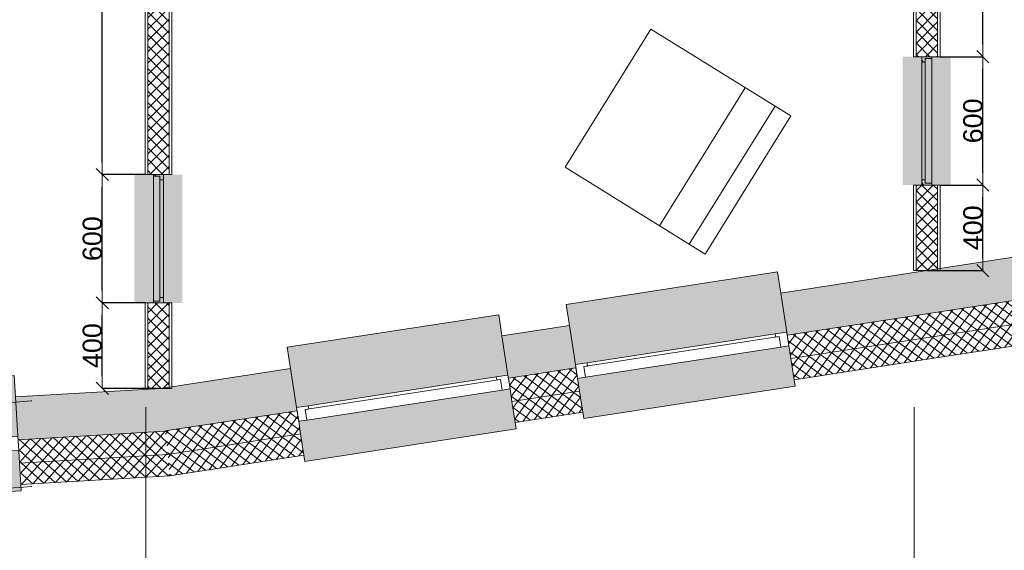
# Model space of a CAD drawing. Extents: x -238422 to 258194, y -34825 to 126331.
# Tile 21 of 239: x -197180 to -192575, y 36980 to 39460. Entities that reach past the tile are written whole.
import ezdxf

# ---------------------------------------------------------------- set-up
doc = ezdxf.new("R2010")
doc.units = 0
doc.header["$LTSCALE"] = 50
doc.linetypes.add('_ .', pattern=[190, 90, -50, 0, -50])
doc.layers.get('0').update_dxf_attribs({"linetype": 'CONTINUOUS'})
doc.layers.get('Defpoints').update_dxf_attribs({"linetype": 'CONTINUOUS'})
for name, color, linetype in [('00 Arc Simple systeem 2D arcering', 7, 'CONTINUOUS'), ('00 Bestaand', 7, 'CONTINUOUS'), ('00 Bestaand Afdek-arcering', 7, 'CONTINUOUS'), ('00 Bestaand Doorsnede-arcering', 7, 'CONTINUOUS'), ('00 Bestaand Laagscheidingslijnen', 7, 'CONTINUOUS'), ('00 Bestaand Ramen', 7, 'CONTINUOUS'), ('00 Simple', 7, 'CONTINUOUS'), ('00 Simple 2D arcering', 7, 'CONTINUOUS'), ('00 Simple Afdek-arcering', 7, 'CONTINUOUS'), ('00 Simple Doorsnede-arcering', 7, 'CONTINUOUS'), ('00 Simple Laagscheidingslijnen', 7, 'CONTINUOUS'), ('00 Simple Ramen', 7, 'CONTINUOUS'), ('22 Binnenwanden', 7, 'CONTINUOUS'), ('22 Binnenwanden Doorsnede-arcering', 7, 'CONTINUOUS'), ('22 Binnenwanden Laagscheidingslijnen', 7, 'CONTINUOUS'), ('82 Interieur', 7, 'CONTINUOUS'), ('A Stramien', 7, 'CONTINUOUS'), ('Tekst_dim 1_ 50', 7, 'CONTINUOUS'), ('WM5448--', 1, 'CONTINUOUS')]:
    doc.layers.add(name, color=color, linetype=linetype)
doc.styles.add('GENERATED_STYLE_1', font='ARIAL.TTF')
doc.dimstyles.new('GENERATED_STYLE__3', dxfattribs={"dimtxt": 89.999998, "dimasz": 57, "dimexe": 0.18, "dimexo": 0, "dimgap": 0.09, "dimtad": 1, "dimdec": 0, "dimzin": 0, "dimdsep": 46, "dimtxsty": 'GENERATED_STYLE_1', "dimblk": 'ARROWHEAD_6', "dimblk1": 'ARROWHEAD_6', "dimblk2": 'ARROWHEAD_6', "dimcen": 0.09, "dimclrd": 1, "dimclre": 1, "dimclrt": 2, "dimadec": 1, "dimazin": 0, "dimtfac": 1, "dimtdec": 4, "dimtmove": 0, "dimatfit": 3, "dimfxl": 0, "dimtolj": 1, "dimtzin": 0, "dimarcsym": 0})
pattern_1 = [(-131.62106, (0, 0), (-28.033274, 24.90754), []), (-41.62106, (0, 0), (24.90754, 28.033274), [])]
pattern_2 = [(-126.25967, (0, 0), (-30.23793, 22.179215), []), (-36.25967, (0, 0), (22.179215, 30.23793), [])]
pattern_3 = [(0, (0, 0), (0, 37.5), [0, -37.5])]
pattern_4 = [(45, (0, 0), (-26.516504, 26.516504), []), (135, (0, 0), (26.516504, 26.516504), [])]
pattern_5 = [(45, (0, 0), (-31.82, 31.82), [])]

# ---------------------------------------------------------------- blocks, each defined once
blk = doc.blocks.new('R1a metaal 15_5')
at = {"layer": '00 Bestaand Ramen', "color": 1, "linetype": 'Continuous', "lineweight": 0}
for p, q in [((-500, 160), (-500, 190)), ((-500, 190), (500, 190)), ((500, 190), (500, 160)), ((-500, 0), (-462, 0)), ((-500, -65), (-500, 0)), ((-462, 0), (-462, -50)), ((-462, 0), (462, 0)), ((462, -50), (462, 0)), ((462, 0), (500, 0)), ((500, 0), (500, -65)), ((-445, -65), (-500, -65)), ((-462, -50), (-445, -50)), ((-462, -50), (462, -50)), ((-462, -50), (462, -50)), ((-445, -50), (-445, -65)), ((445, -65), (-445, -65)), ((445, -65), (445, -50)), ((445, -50), (462, -50)), ((500, -65), (445, -65)), ((-500, -250), (-500, -350)), ((500, -350), (500, -250)), ((-500, -350), (500, -350))]:
    blk.add_line(p, q, dxfattribs=at)
at = {"layer": '00 Bestaand Ramen', "color": 2, "linetype": 'Continuous', "lineweight": 0}
for p, q in [((-500, 0), (-500, -50)), ((500, 0), (500, -50)), ((-500, -50), (-500, -65)), ((500, -50), (500, -65))]:
    blk.add_line(p, q, dxfattribs=at)
blk = doc.blocks.new('Wall_9_2', base_point=(24742.3, 11960.5))
at = {"layer": '00 Bestaand Afdek-arcering', "linetype": 'Continuous', "lineweight": 0}
for points in [[(27714.4, 11950.6), (27703.5, 12135.3), (27697.6, 12235.1), (26699.4, 12176.2), (26705.2, 12076.3), (26716.2, 11891.7)], [(26397.7, 11872.9), (26386.8, 12057.5), (26380.9, 12157.4), (25382.6, 12098.4), (25388.5, 11998.6), (25399.4, 11813.9)], [(26720, 11826.8), (26729.4, 11667.1), (26731.2, 11637.1), (27729.4, 11696.1), (27727.7, 11726), (27718.2, 11885.7)], [(25403.3, 11749), (25412.7, 11589.3), (25414.5, 11559.4), (26412.7, 11618.3), (26411, 11648.3), (26401.5, 11808)]]:
    blk.add_hatch(color=255, dxfattribs=at).paths.add_polyline_path(points, flags=0)
at = {"layer": '00 Bestaand Doorsnede-arcering', "linetype": 'Continuous', "lineweight": 0}
for points in [[(28382, 12175.3), (27703.5, 12135.3), (27714.4, 11950.6), (27715.3, 11935.6), (28403.2, 11976.2)], [(26705.2, 12076.3), (26386.8, 12057.5), (26397.7, 11872.9), (26398.6, 11857.9), (26717, 11876.7), (26716.2, 11891.7)], [(25388.5, 11998.6), (24742.3, 11960.5), (24748.2, 11760.5), (25400.3, 11799), (25399.4, 11813.9)]]:
    blk.add_hatch(color=255, dxfattribs=at).paths.add_polyline_path(points, flags=0)
h = blk.add_hatch(dxfattribs=at)
h.set_pattern_fill('13_45GR_ISOLATIE_0002', color=255, style=0, pattern_type=2)
h.set_pattern_definition(pattern_1)
h.paths.add_polyline_path([(28403.2, 11976.2), (27715.3, 11935.6), (27718.2, 11885.7), (27721.8, 11825.8), (28414.8, 11866.7)], flags=0)
h = blk.add_hatch(dxfattribs=at)
h.set_pattern_fill('13_45GR_ISOLATIE_0002', color=255, style=0, pattern_type=2)
h.set_pattern_definition(pattern_1)
h.paths.add_polyline_path([(26717, 11876.7), (26398.6, 11857.9), (26401.5, 11808), (26405.1, 11748.1), (26723.5, 11766.9), (26720, 11826.8)], flags=0)
h = blk.add_hatch(dxfattribs=at)
h.set_pattern_fill('13_45GR_ISOLATIE_0002', color=255, style=0, pattern_type=2)
h.set_pattern_definition(pattern_1)
h.paths.add_polyline_path([(27721.8, 11825.8), (27727.7, 11726), (28425.4, 11767.2), (28414.8, 11866.7)], flags=0)
h = blk.add_hatch(dxfattribs=at)
h.set_pattern_fill('13_45GR_ISOLATIE_0002', color=255, style=0, pattern_type=2)
h.set_pattern_definition(pattern_1)
h.paths.add_polyline_path([(25400.3, 11799), (24748.2, 11760.5), (24751.5, 11650.5), (25406.8, 11689.1), (25403.3, 11749)], flags=0)
h = blk.add_hatch(dxfattribs=at)
h.set_pattern_fill('13_45GR_ISOLATIE_0002', color=255, style=0, pattern_type=2)
h.set_pattern_definition(pattern_1)
h.paths.add_polyline_path([(26723.5, 11766.9), (26405.1, 11748.1), (26411, 11648.3), (26729.4, 11667.1)], flags=0)
h = blk.add_hatch(dxfattribs=at)
h.set_pattern_fill('13_45GR_ISOLATIE_0002', color=255, style=0, pattern_type=2)
h.set_pattern_definition(pattern_1)
h.paths.add_polyline_path([(24751.5, 11650.5), (24754.4, 11550.5), (25412.7, 11589.3), (25406.8, 11689.1)], flags=0)
at = {"layer": '00 Bestaand', "color": 2, "linetype": 'Continuous', "lineweight": 0}
for p, q in [((28382, 12175.3), (27703.5, 12135.3)), ((27714.4, 11950.6), (27703.5, 12135.3)), ((26705.2, 12076.3), (26386.8, 12057.5)), ((26716.2, 11891.7), (26705.2, 12076.3)), ((26397.7, 11872.9), (26386.8, 12057.5)), ((25388.5, 11998.6), (24742.3, 11960.5)), ((25399.4, 11813.9), (25388.5, 11998.6)), ((27715.3, 11935.6), (27714.4, 11950.6)), ((27718.2, 11885.7), (27715.3, 11935.6)), ((26717, 11876.7), (26716.2, 11891.7)), ((27721.8, 11825.8), (27718.2, 11885.7)), ((26398.6, 11857.9), (26397.7, 11872.9)), ((26401.5, 11808), (26398.6, 11857.9)), ((26720, 11826.8), (26717, 11876.7)), ((25400.3, 11799), (25399.4, 11813.9)), ((25403.3, 11749), (25400.3, 11799)), ((26405.1, 11748.1), (26401.5, 11808)), ((26723.5, 11766.9), (26720, 11826.8)), ((27727.7, 11726), (27721.8, 11825.8)), ((25406.8, 11689.1), (25403.3, 11749)), ((26411, 11648.3), (26405.1, 11748.1)), ((26729.4, 11667.1), (26723.5, 11766.9)), ((27727.7, 11726), (28425.4, 11767.2)), ((25412.7, 11589.3), (25406.8, 11689.1)), ((26411, 11648.3), (26729.4, 11667.1)), ((24754.4, 11550.5), (25412.7, 11589.3))]:
    blk.add_line(p, q, dxfattribs=at)
at = {"layer": '00 Bestaand Laagscheidingslijnen', "color": 2, "linetype": 'Continuous', "lineweight": 0}
for p, q in [((28403.2, 11976.2), (27715.3, 11935.6)), ((26717, 11876.7), (26398.6, 11857.9)), ((28414.8, 11866.7), (27721.8, 11825.8)), ((25400.3, 11799), (24748.2, 11760.5)), ((26723.5, 11766.9), (26405.1, 11748.1)), ((25406.8, 11689.1), (24751.5, 11650.5))]:
    blk.add_line(p, q, dxfattribs=at)
at = {"layer": '00 Bestaand Ramen', "color": 1, "linetype": 'Continuous', "lineweight": 0, "xscale": -0.9999999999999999, "zscale": 1000, "rotation": 183.3789383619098}
for p in [(27219.1, 11856.3), (25902.4, 11778.5)]:
    blk.add_blockref('R1a metaal 15_5', p, dxfattribs=at)
blk = doc.blocks.new('R1a metaal 15_6')
at = {"layer": '00 Bestaand Ramen', "color": 1, "linetype": 'Continuous', "lineweight": 0}
for p, q in [((-500, 160), (-500, 190)), ((-500, 190), (500, 190)), ((500, 190), (500, 160)), ((-500, 0), (-462, 0)), ((-500, -65), (-500, 0)), ((-462, 0), (-462, -50)), ((-462, 0), (462, 0)), ((462, -50), (462, 0)), ((462, 0), (500, 0)), ((500, 0), (500, -65)), ((-445, -65), (-500, -65)), ((-462, -50), (-445, -50)), ((-462, -50), (462, -50)), ((-462, -50), (462, -50)), ((-445, -50), (-445, -65)), ((445, -65), (-445, -65)), ((445, -65), (445, -50)), ((445, -50), (462, -50)), ((500, -65), (445, -65)), ((-500, -250), (-500, -350)), ((500, -350), (500, -250)), ((-500, -350), (500, -350))]:
    blk.add_line(p, q, dxfattribs=at)
at = {"layer": '00 Bestaand Ramen', "color": 2, "linetype": 'Continuous', "lineweight": 0}
for p, q in [((-500, 0), (-500, -50)), ((500, 0), (500, -50)), ((-500, -50), (-500, -65)), ((500, -50), (500, -65))]:
    blk.add_line(p, q, dxfattribs=at)
blk = doc.blocks.new('Wall_10_2', base_point=(28382, 12175.3))
at = {"layer": '00 Bestaand Afdek-arcering', "linetype": 'Continuous', "lineweight": 0}
for points in [[(31310.1, 12438.3), (31282, 12621.2), (31266.8, 12720), (30278.4, 12568.1), (30293.6, 12469.2), (30321.7, 12286.4)], [(30006, 12237.8), (29977.8, 12420.7), (29962.6, 12519.5), (28974.3, 12367.6), (28989.5, 12268.7), (29017.6, 12085.9)], [(30331.6, 12222.1), (30355.9, 12064), (30360.5, 12034.4), (31348.9, 12186.3), (31344.3, 12216), (31320, 12374.1)], [(29027.4, 12021.6), (29051.8, 11863.5), (29056.3, 11833.8), (30044.7, 11985.8), (30040.1, 12015.5), (30015.8, 12173.6)]]:
    blk.add_hatch(color=255, dxfattribs=at).paths.add_polyline_path(points, flags=0)
at = {"layer": '00 Bestaand Doorsnede-arcering', "linetype": 'Continuous', "lineweight": 0}
for points in [[(31964.3, 12726.1), (31282, 12621.2), (31310.1, 12438.3), (31312.4, 12423.5), (31994.7, 12528.4)], [(30293.6, 12469.2), (29977.8, 12420.7), (30006, 12237.8), (30008.2, 12223), (30324, 12271.6), (30321.7, 12286.4)], [(28989.5, 12268.7), (28382, 12175.3), (28403.2, 11976.2), (29019.8, 12071.1), (29017.6, 12085.9)]]:
    blk.add_hatch(color=255, dxfattribs=at).paths.add_polyline_path(points, flags=0)
h = blk.add_hatch(dxfattribs=at)
h.set_pattern_fill('13_45GR_ISOLATIE_0002', color=255, style=0, pattern_type=2)
h.set_pattern_definition(pattern_2)
h.paths.add_polyline_path([(31994.7, 12528.4), (31312.4, 12423.5), (31320, 12374.1), (31329.1, 12314.8), (32011.4, 12419.7)], flags=0)
h = blk.add_hatch(dxfattribs=at)
h.set_pattern_fill('13_45GR_ISOLATIE_0002', color=255, style=0, pattern_type=2)
h.set_pattern_definition(pattern_2)
h.paths.add_polyline_path([(31329.1, 12314.8), (31344.3, 12216), (32026.6, 12320.9), (32011.4, 12419.7)], flags=0)
h = blk.add_hatch(dxfattribs=at)
h.set_pattern_fill('13_45GR_ISOLATIE_0002', color=255, style=0, pattern_type=2)
h.set_pattern_definition(pattern_2)
h.paths.add_polyline_path([(30324, 12271.6), (30008.2, 12223), (30015.8, 12173.6), (30024.9, 12114.3), (30340.7, 12162.8), (30331.6, 12222.1)], flags=0)
h = blk.add_hatch(dxfattribs=at)
h.set_pattern_fill('13_45GR_ISOLATIE_0002', color=255, style=0, pattern_type=2)
h.set_pattern_definition(pattern_2)
h.paths.add_polyline_path([(30340.7, 12162.8), (30024.9, 12114.3), (30040.1, 12015.5), (30355.9, 12064)], flags=0)
h = blk.add_hatch(dxfattribs=at)
h.set_pattern_fill('13_45GR_ISOLATIE_0002', color=255, style=0, pattern_type=2)
h.set_pattern_definition(pattern_2)
h.paths.add_polyline_path([(29019.8, 12071.1), (28403.2, 11976.2), (28414.8, 11866.7), (29036.6, 11962.3), (29027.4, 12021.6)], flags=0)
h = blk.add_hatch(dxfattribs=at)
h.set_pattern_fill('13_45GR_ISOLATIE_0002', color=255, style=0, pattern_type=2)
h.set_pattern_definition(pattern_2)
h.paths.add_polyline_path([(28414.8, 11866.7), (28425.4, 11767.2), (29051.8, 11863.5), (29036.6, 11962.3)], flags=0)
at = {"layer": '00 Bestaand', "color": 2, "linetype": 'Continuous', "lineweight": 0}
for p, q in [((31964.3, 12726.1), (31282, 12621.2)), ((31310.1, 12438.3), (31282, 12621.2)), ((30293.6, 12469.2), (29977.8, 12420.7)), ((30321.7, 12286.4), (30293.6, 12469.2)), ((31312.4, 12423.5), (31310.1, 12438.3)), ((30006, 12237.8), (29977.8, 12420.7)), ((31320, 12374.1), (31312.4, 12423.5)), ((31329.1, 12314.8), (31320, 12374.1)), ((31344.3, 12216), (31329.1, 12314.8)), ((31344.3, 12216), (32026.6, 12320.9)), ((28989.5, 12268.7), (28382, 12175.3)), ((29017.6, 12085.9), (28989.5, 12268.7)), ((30324, 12271.6), (30321.7, 12286.4)), ((30331.6, 12222.1), (30324, 12271.6)), ((30008.2, 12223), (30006, 12237.8)), ((30015.8, 12173.6), (30008.2, 12223)), ((30340.7, 12162.8), (30331.6, 12222.1)), ((30024.9, 12114.3), (30015.8, 12173.6)), ((30355.9, 12064), (30340.7, 12162.8)), ((30040.1, 12015.5), (30024.9, 12114.3)), ((29019.8, 12071.1), (29017.6, 12085.9)), ((29027.4, 12021.6), (29019.8, 12071.1)), ((30040.1, 12015.5), (30355.9, 12064)), ((29036.6, 11962.3), (29027.4, 12021.6)), ((29051.8, 11863.5), (29036.6, 11962.3)), ((28425.4, 11767.2), (29051.8, 11863.5))]:
    blk.add_line(p, q, dxfattribs=at)
at = {"layer": '00 Bestaand Laagscheidingslijnen', "color": 2, "linetype": 'Continuous', "lineweight": 0}
for p, q in [((31994.7, 12528.4), (31312.4, 12423.5)), ((32011.4, 12419.7), (31329.1, 12314.8)), ((30324, 12271.6), (30008.2, 12223)), ((30340.7, 12162.8), (30024.9, 12114.3)), ((29019.8, 12071.1), (28403.2, 11976.2)), ((29036.6, 11962.3), (28414.8, 11866.7))]:
    blk.add_line(p, q, dxfattribs=at)
at = {"layer": '00 Bestaand Ramen', "color": 1, "linetype": 'Continuous', "lineweight": 0, "xscale": -0.9999999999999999, "zscale": 1000, "rotation": 188.7403315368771}
for p in [(30825.8, 12298.1), (29521.6, 12097.6)]:
    blk.add_blockref('R1a metaal 15_6', p, dxfattribs=at)
blk = doc.blocks.new('Wall_11_2', base_point=(31964.3, 12726.1))
at = {"layer": '00 Bestaand Afdek-arcering', "linetype": 'Continuous', "lineweight": 0}
for points in [[(34926.2, 12994.3), (34898.1, 13177.1), (34882.9, 13276), (33894.5, 13124), (33909.7, 13025.2), (33937.8, 12842.3)], [(33622.5, 12793.9), (33594.4, 12976.7), (33579.2, 13075.5), (32590.8, 12923.6), (32606, 12824.8), (32634.1, 12641.9)], [(33947.7, 12778.1), (33972, 12619.9), (33976.6, 12590.3), (34964.9, 12742.2), (34960.4, 12771.9), (34936.1, 12930)], [(32644, 12577.7), (32668.3, 12419.5), (32672.9, 12389.9), (33661.3, 12541.8), (33656.7, 12571.5), (33632.4, 12729.6)]]:
    blk.add_hatch(color=255, dxfattribs=at).paths.add_polyline_path(points, flags=0)
at = {"layer": '00 Bestaand Doorsnede-arcering', "linetype": 'Continuous', "lineweight": 0}
for points in [[(35557.3, 13278.5), (34898.1, 13177.1), (34926.2, 12994.3), (34928.5, 12979.5), (35587.7, 13080.8)], [(33909.7, 13025.2), (33594.4, 12976.7), (33622.5, 12793.9), (33624.8, 12779), (33940.1, 12827.5), (33937.8, 12842.3)], [(32606, 12824.8), (31964.3, 12726.1), (31994.7, 12528.4), (32636.4, 12627.1), (32634.1, 12641.9)]]:
    blk.add_hatch(color=255, dxfattribs=at).paths.add_polyline_path(points, flags=0)
h = blk.add_hatch(dxfattribs=at)
h.set_pattern_fill('13_45GR_ISOLATIE_0002', color=255, style=0, pattern_type=2)
h.set_pattern_definition(pattern_2)
h.paths.add_polyline_path([(35587.7, 13080.8), (34928.5, 12979.5), (34936.1, 12930), (34945.2, 12870.7), (35604.4, 12972.1)], flags=0)
h = blk.add_hatch(dxfattribs=at)
h.set_pattern_fill('13_45GR_ISOLATIE_0002', color=255, style=0, pattern_type=2)
h.set_pattern_definition(pattern_2)
h.paths.add_polyline_path([(34945.2, 12870.7), (34960.4, 12771.9), (35619.6, 12873.3), (35604.4, 12972.1)], flags=0)
h = blk.add_hatch(dxfattribs=at)
h.set_pattern_fill('13_45GR_ISOLATIE_0002', color=255, style=0, pattern_type=2)
h.set_pattern_definition(pattern_2)
h.paths.add_polyline_path([(33940.1, 12827.5), (33624.8, 12779), (33632.4, 12729.6), (33641.5, 12670.3), (33956.8, 12718.8), (33947.7, 12778.1)], flags=0)
h = blk.add_hatch(dxfattribs=at)
h.set_pattern_fill('13_45GR_ISOLATIE_0002', color=255, style=0, pattern_type=2)
h.set_pattern_definition(pattern_2)
h.paths.add_polyline_path([(33956.8, 12718.8), (33641.5, 12670.3), (33656.7, 12571.5), (33972, 12619.9)], flags=0)
h = blk.add_hatch(dxfattribs=at)
h.set_pattern_fill('13_45GR_ISOLATIE_0002', color=255, style=0, pattern_type=2)
h.set_pattern_definition(pattern_2)
h.paths.add_polyline_path([(32636.4, 12627.1), (31994.7, 12528.4), (32011.4, 12419.7), (32653.1, 12518.4), (32644, 12577.7)], flags=0)
h = blk.add_hatch(dxfattribs=at)
h.set_pattern_fill('13_45GR_ISOLATIE_0002', color=255, style=0, pattern_type=2)
h.set_pattern_definition(pattern_2)
h.paths.add_polyline_path([(32011.4, 12419.7), (32026.6, 12320.9), (32668.3, 12419.5), (32653.1, 12518.4)], flags=0)
at = {"layer": '00 Bestaand', "color": 2, "linetype": 'Continuous', "lineweight": 0}
for p, q in [((35557.3, 13278.5), (34898.1, 13177.1)), ((34926.2, 12994.3), (34898.1, 13177.1)), ((33909.7, 13025.2), (33594.4, 12976.7)), ((33937.8, 12842.3), (33909.7, 13025.2)), ((34928.5, 12979.5), (34926.2, 12994.3)), ((33622.5, 12793.9), (33594.4, 12976.7)), ((34936.1, 12930), (34928.5, 12979.5)), ((34945.2, 12870.7), (34936.1, 12930)), ((34960.4, 12771.9), (34945.2, 12870.7)), ((34960.4, 12771.9), (35619.6, 12873.3)), ((32606, 12824.8), (31964.3, 12726.1)), ((32634.1, 12641.9), (32606, 12824.8)), ((33940.1, 12827.5), (33937.8, 12842.3)), ((33947.7, 12778.1), (33940.1, 12827.5)), ((33624.8, 12779), (33622.5, 12793.9)), ((33632.4, 12729.6), (33624.8, 12779)), ((33956.8, 12718.8), (33947.7, 12778.1)), ((33641.5, 12670.3), (33632.4, 12729.6)), ((33972, 12619.9), (33956.8, 12718.8)), ((33656.7, 12571.5), (33641.5, 12670.3)), ((32636.4, 12627.1), (32634.1, 12641.9)), ((32644, 12577.7), (32636.4, 12627.1)), ((33656.7, 12571.5), (33972, 12619.9)), ((32653.1, 12518.4), (32644, 12577.7)), ((32668.3, 12419.5), (32653.1, 12518.4)), ((32026.6, 12320.9), (32668.3, 12419.5))]:
    blk.add_line(p, q, dxfattribs=at)
at = {"layer": '00 Bestaand Laagscheidingslijnen', "color": 2, "linetype": 'Continuous', "lineweight": 0}
for p, q in [((35587.7, 13080.8), (34928.5, 12979.5)), ((35604.4, 12972.1), (34945.2, 12870.7)), ((33940.1, 12827.5), (33624.8, 12779)), ((33956.8, 12718.8), (33641.5, 12670.3)), ((32636.4, 12627.1), (31994.7, 12528.4)), ((32653.1, 12518.4), (32011.4, 12419.7))]:
    blk.add_line(p, q, dxfattribs=at)
at = {"layer": '00 Bestaand Ramen', "color": 1, "linetype": 'Continuous', "lineweight": 0, "xscale": -0.9999999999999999, "zscale": 1000, "rotation": 188.7403315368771}
for p in [(34441.9, 12854.1), (33138.2, 12653.6)]:
    blk.add_blockref('R1a metaal 15_6', p, dxfattribs=at)
blk = doc.blocks.new('Wall_46_2', base_point=(28371.3, 15701))
at = {"layer": '22 Binnenwanden Doorsnede-arcering', "linetype": 'Continuous', "lineweight": 0}
h = blk.add_hatch(dxfattribs=at)
h.set_pattern_fill('10_GIPS_0002', color=9, style=0, pattern_type=2)
h.set_pattern_definition(pattern_3)
h.paths.add_polyline_path([(28308.8, 15701), (28308.8, 13175.3), (28321.3, 13175.3), (28321.3, 15701)], flags=0)
h = blk.add_hatch(dxfattribs=at)
h.set_pattern_fill('13_45GR_ISOLATIE_0002', color=9, style=0, pattern_type=2)
h.set_pattern_definition(pattern_4)
h.paths.add_polyline_path([(28421.3, 13175.3), (28421.3, 15701), (28321.3, 15701), (28321.3, 13175.3)], flags=0)
h = blk.add_hatch(dxfattribs=at)
h.set_pattern_fill('10_GIPS_0002', color=9, style=0, pattern_type=2)
h.set_pattern_definition(pattern_3)
h.paths.add_polyline_path([(28433.8, 13175.3), (28433.8, 15701), (28421.3, 15701), (28421.3, 13175.3)], flags=0)
at = {"layer": '22 Binnenwanden', "color": 1, "linetype": 'Continuous', "lineweight": 0}
for p, q in [((28308.8, 15701), (28308.8, 13175.3)), ((28433.8, 15701), (28308.8, 15701)), ((28433.8, 13175.3), (28433.8, 15701))]:
    blk.add_line(p, q, dxfattribs=at)
at = {"layer": '22 Binnenwanden Laagscheidingslijnen', "color": 9, "linetype": 'Continuous', "lineweight": 0}
for p, q in [((28321.3, 15701), (28321.3, 13175.3)), ((28421.3, 13175.3), (28421.3, 15701))]:
    blk.add_line(p, q, dxfattribs=at)
blk = doc.blocks.new('Wall_47_2', base_point=(31964.3, 15451.5))
at = {"layer": '22 Binnenwanden Doorsnede-arcering', "linetype": 'Continuous', "lineweight": 0}
h = blk.add_hatch(dxfattribs=at)
h.set_pattern_fill('10_GIPS_0002', color=9, style=0, pattern_type=2)
h.set_pattern_definition(pattern_3)
h.paths.add_polyline_path([(31901.8, 15451.5), (31901.8, 13726.1), (31914.3, 13726.1), (31914.3, 15451.5)], flags=0)
h = blk.add_hatch(dxfattribs=at)
h.set_pattern_fill('13_45GR_ISOLATIE_0002', color=9, style=0, pattern_type=2)
h.set_pattern_definition(pattern_4)
h.paths.add_polyline_path([(32014.3, 13726.1), (32014.3, 15451.5), (31914.3, 15451.5), (31914.3, 13726.1)], flags=0)
h = blk.add_hatch(dxfattribs=at)
h.set_pattern_fill('10_GIPS_0002', color=9, style=0, pattern_type=2)
h.set_pattern_definition(pattern_3)
h.paths.add_polyline_path([(32026.8, 13726.1), (32026.8, 15451.5), (32014.3, 15451.5), (32014.3, 13726.1)], flags=0)
at = {"layer": '22 Binnenwanden', "color": 1, "linetype": 'Continuous', "lineweight": 0}
for p, q in [((31901.8, 15451.5), (31901.8, 13726.1)), ((32026.8, 15451.5), (31901.8, 15451.5)), ((32026.8, 13726.1), (32026.8, 15451.5))]:
    blk.add_line(p, q, dxfattribs=at)
at = {"layer": '22 Binnenwanden Laagscheidingslijnen', "color": 9, "linetype": 'Continuous', "lineweight": 0}
for p, q in [((31914.3, 15451.5), (31914.3, 13726.1)), ((32014.3, 13726.1), (32014.3, 15451.5))]:
    blk.add_line(p, q, dxfattribs=at)
blk = doc.blocks.new('R hoekraam glas-glas 15_14')
at = {"layer": '00 Simple 2D arcering', "linetype": 'Continuous', "lineweight": 0}
h = blk.add_hatch(dxfattribs=at)
h.set_pattern_fill('12_NAALDHOUT_0002', color=9, style=0, pattern_type=2)
h.set_pattern_definition(pattern_5)
h.paths.add_polyline_path([(-300, 0), (-292, 0), (-292, -30), (-275, -30), (-275, -47), (-300, -47)], flags=0)
h = blk.add_hatch(dxfattribs=at)
h.set_pattern_fill('12_NAALDHOUT_0002', color=9, style=0, pattern_type=2)
h.set_pattern_definition(pattern_5)
h.paths.add_polyline_path([(300, -47), (275, -47), (275, -30), (292, -30), (292, 0), (300, 0)], flags=0)
at = {"layer": '00 Simple Ramen', "color": 1, "linetype": 'Continuous', "lineweight": 0}
for p, q in [((-300, 0), (-292, 0)), ((-300, -47), (-300, 0)), ((-300, 0), (-300, -47)), ((-292, 0), (-292, -30)), ((-292, 0), (292, 0)), ((292, -30), (292, 0)), ((292, 0), (300, 0)), ((300, 0), (300, -47)), ((300, 0), (300, -47)), ((-292, -30), (-275, -30)), ((-292, -30), (292, -30)), ((-292, -30), (292, -30)), ((-275, -30), (-275, -47)), ((275, -47), (275, -30)), ((275, -30), (292, -30)), ((-275, -47), (-300, -47)), ((275, -47), (-275, -47)), ((300, -47), (275, -47))]:
    blk.add_line(p, q, dxfattribs=at)
blk = doc.blocks.new('Wall_72_2', base_point=(31964.3, 12726.1))
at = {"layer": '00 Simple Afdek-arcering', "linetype": 'Continuous', "lineweight": 0}
blk.add_hatch(color=255, dxfattribs=at).paths.add_polyline_path([(32026.8, 13126.1), (32026.8, 13726.1), (31987.8, 13726.1), (31940.8, 13726.1), (31901.8, 13726.1), (31901.8, 13126.1), (31940.8, 13126.1), (31987.8, 13126.1)], flags=0)
at = {"layer": '00 Simple Doorsnede-arcering', "linetype": 'Continuous', "lineweight": 0}
h = blk.add_hatch(dxfattribs=at)
h.set_pattern_fill('10_GIPS_0002', color=9, style=0, pattern_type=2)
h.set_pattern_definition(pattern_3)
h.paths.add_polyline_path([(31901.8, 12726.1), (31914.3, 12726.1), (31914.3, 13126.1), (31901.8, 13126.1)], flags=0)
h = blk.add_hatch(dxfattribs=at)
h.set_pattern_fill('13_45GR_ISOLATIE_0002', color=9, style=0, pattern_type=2)
h.set_pattern_definition(pattern_4)
h.paths.add_polyline_path([(31914.3, 12726.1), (32014.3, 12726.1), (32014.3, 13126.1), (31987.8, 13126.1), (31940.8, 13126.1), (31914.3, 13126.1)], flags=0)
h = blk.add_hatch(dxfattribs=at)
h.set_pattern_fill('10_GIPS_0002', color=9, style=0, pattern_type=2)
h.set_pattern_definition(pattern_3)
h.paths.add_polyline_path([(32014.3, 12726.1), (32026.8, 12726.1), (32026.8, 13126.1), (32014.3, 13126.1)], flags=0)
at = {"layer": '00 Simple', "color": 1, "linetype": 'Continuous', "lineweight": 0}
for p, q in [((31914.3, 13726.1), (31901.8, 13726.1)), ((31940.8, 13726.1), (31914.3, 13726.1)), ((31987.8, 13726.1), (31940.8, 13726.1)), ((32014.3, 13726.1), (31987.8, 13726.1)), ((32026.8, 13726.1), (32014.3, 13726.1)), ((31914.3, 13126.1), (31901.8, 13126.1)), ((31901.8, 13126.1), (31901.8, 12726.1)), ((31940.8, 13126.1), (31914.3, 13126.1)), ((31987.8, 13126.1), (31940.8, 13126.1)), ((32014.3, 13126.1), (31987.8, 13126.1)), ((32026.8, 13126.1), (32014.3, 13126.1)), ((32026.8, 12726.1), (32026.8, 13126.1)), ((31901.8, 12726.1), (32026.8, 12726.1))]:
    blk.add_line(p, q, dxfattribs=at)
at = {"layer": '00 Simple Laagscheidingslijnen', "color": 9, "linetype": 'Continuous', "lineweight": 0}
for p, q in [((31914.3, 13126.1), (31914.3, 12726.1)), ((32014.3, 12726.1), (32014.3, 13126.1))]:
    blk.add_line(p, q, dxfattribs=at)
at = {"layer": '00 Simple Ramen', "color": 1, "linetype": 'Continuous', "lineweight": 0, "zscale": 1000, "rotation": 270}
blk.add_blockref('R hoekraam glas-glas 15_14', (31987.8, 13426.1), dxfattribs=at)
blk = doc.blocks.new('R hoekraam glas-glas 15_15')
at = {"layer": '00 Simple 2D arcering', "linetype": 'Continuous', "lineweight": 0}
h = blk.add_hatch(dxfattribs=at)
h.set_pattern_fill('12_NAALDHOUT_0002', color=9, style=0, pattern_type=2)
h.set_pattern_definition(pattern_5)
h.paths.add_polyline_path([(-300, 0), (-292, 0), (-292, -30), (-275, -30), (-275, -47), (-300, -47)], flags=0)
h = blk.add_hatch(dxfattribs=at)
h.set_pattern_fill('12_NAALDHOUT_0002', color=9, style=0, pattern_type=2)
h.set_pattern_definition(pattern_5)
h.paths.add_polyline_path([(300, -47), (275, -47), (275, -30), (292, -30), (292, 0), (300, 0)], flags=0)
at = {"layer": '00 Simple Ramen', "color": 1, "linetype": 'Continuous', "lineweight": 0}
for p, q in [((-300, 0), (-292, 0)), ((-300, -47), (-300, 0)), ((-300, 0), (-300, -47)), ((-292, 0), (-292, -30)), ((-292, 0), (292, 0)), ((292, -30), (292, 0)), ((292, 0), (300, 0)), ((300, 0), (300, -47)), ((300, 0), (300, -47)), ((-292, -30), (-275, -30)), ((-292, -30), (292, -30)), ((-292, -30), (292, -30)), ((-275, -30), (-275, -47)), ((275, -47), (275, -30)), ((275, -30), (292, -30)), ((-275, -47), (-300, -47)), ((275, -47), (-275, -47)), ((300, -47), (275, -47))]:
    blk.add_line(p, q, dxfattribs=at)
blk = doc.blocks.new('Wall_73_2', base_point=(28371.3, 12175.3))
at = {"layer": '00 Simple Afdek-arcering', "linetype": 'Continuous', "lineweight": 0}
blk.add_hatch(color=255, dxfattribs=at).paths.add_polyline_path([(28308.8, 12575.3), (28347.8, 12575.3), (28394.8, 12575.3), (28433.8, 12575.3), (28433.8, 13175.3), (28394.8, 13175.3), (28347.8, 13175.3), (28308.8, 13175.3)], flags=0)
at = {"layer": '00 Simple Doorsnede-arcering', "linetype": 'Continuous', "lineweight": 0}
h = blk.add_hatch(dxfattribs=at)
h.set_pattern_fill('10_GIPS_0002', color=9, style=0, pattern_type=2)
h.set_pattern_definition(pattern_3)
h.paths.add_polyline_path([(28308.8, 12175.3), (28321.3, 12175.3), (28321.3, 12575.3), (28308.8, 12575.3)], flags=0)
h = blk.add_hatch(dxfattribs=at)
h.set_pattern_fill('13_45GR_ISOLATIE_0002', color=9, style=0, pattern_type=2)
h.set_pattern_definition(pattern_4)
h.paths.add_polyline_path([(28321.3, 12175.3), (28421.3, 12175.3), (28421.3, 12575.3), (28394.8, 12575.3), (28347.8, 12575.3), (28321.3, 12575.3)], flags=0)
h = blk.add_hatch(dxfattribs=at)
h.set_pattern_fill('10_GIPS_0002', color=9, style=0, pattern_type=2)
h.set_pattern_definition(pattern_3)
h.paths.add_polyline_path([(28421.3, 12175.3), (28433.8, 12175.3), (28433.8, 12575.3), (28421.3, 12575.3)], flags=0)
at = {"layer": '00 Simple', "color": 1, "linetype": 'Continuous', "lineweight": 0}
for p, q in [((28308.8, 13175.3), (28321.3, 13175.3)), ((28321.3, 13175.3), (28347.8, 13175.3)), ((28347.8, 13175.3), (28394.8, 13175.3)), ((28394.8, 13175.3), (28421.3, 13175.3)), ((28421.3, 13175.3), (28433.8, 13175.3)), ((28308.8, 12575.3), (28321.3, 12575.3)), ((28308.8, 12575.3), (28308.8, 12175.3)), ((28321.3, 12575.3), (28347.8, 12575.3)), ((28347.8, 12575.3), (28394.8, 12575.3)), ((28394.8, 12575.3), (28421.3, 12575.3)), ((28421.3, 12575.3), (28433.8, 12575.3)), ((28433.8, 12175.3), (28433.8, 12575.3)), ((28308.8, 12175.3), (28433.8, 12175.3))]:
    blk.add_line(p, q, dxfattribs=at)
at = {"layer": '00 Simple Laagscheidingslijnen', "color": 9, "linetype": 'Continuous', "lineweight": 0}
for p, q in [((28321.3, 12575.3), (28321.3, 12175.3)), ((28421.3, 12175.3), (28421.3, 12575.3))]:
    blk.add_line(p, q, dxfattribs=at)
at = {"layer": '00 Simple Ramen', "color": 1, "linetype": 'Continuous', "lineweight": 0, "xscale": -1, "zscale": 1000, "rotation": 90}
blk.add_blockref('R hoekraam glas-glas 15_15', (28347.8, 12875.3), dxfattribs=at)
blk = doc.blocks.new('Designstoel 03 15_2')
at = {"layer": '82 Interieur', "color": 1, "linetype": 'Continuous', "lineweight": 0}
for p, q in [((760, 770), (0, 770)), ((0, 770), (0, 0)), ((760, 0), (760, 770)), ((0, 683.5213), (760, 683.5213)), ((0, 519.0878), (760, 519.0878)), ((0, 0), (760, 0))]:
    blk.add_line(p, q, dxfattribs=at)
blk = doc.blocks.new('ARROWHEAD_6')
at = {"color": 0, "linetype": 'Continuous', "lineweight": 0}
for p, q in [((0, 0), (-1, 0)), ((-0.5, -0.5), (0.5, 0.5))]:
    blk.add_line(p, q, dxfattribs=at)
blk = doc.blocks.new('*D2660')
at = {"layer": 'Defpoints', "color": 0, "linetype": 'Continuous', "transparency": 16777216}
for p in [(-232835.2, 68297.4), (-232635.2, 68297.4), (-232572.7, 67897.4)]:
    blk.add_point(p, dxfattribs=at)
at = {"layer": 'Tekst_dim 1_ 50', "color": 1, "linetype": 'Continuous', "lineweight": -2, "transparency": 16777216}
for p, q in [((-232635.2, 68297.4), (-232835.4, 68297.4)), ((-232835.2, 67954.4), (-232835.2, 68240.4)), ((-232572.7, 67897.4), (-232835.4, 67897.4))]:
    blk.add_line(p, q, dxfattribs=at)
at = {"layer": 'Tekst_dim 1_ 50', "color": 1, "linetype": 'Continuous', "lineweight": -2, "transparency": 16777216, "xscale": 56.99999999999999, "yscale": 56.99999999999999, "zscale": 56.99999999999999}
for p, rotation in [((-232835.2, 68297.4), 90), ((-232835.2, 67897.4), 270)]:
    blk.add_blockref('ARROWHEAD_6', p, dxfattribs=dict(at, rotation=rotation))
at = {"layer": 'Tekst_dim 1_ 50', "color": 2, "linetype": 'Continuous', "lineweight": 0, "transparency": 16777216, "insert": (-232881.2, 68097.4), "char_height": 90, "attachment_point": 5, "rotation": 90, "style": 'GENERATED_STYLE_1'}
blk.add_mtext('\\A1;400', dxfattribs=at)
blk = doc.blocks.new('*D2661')
at = {"layer": 'Defpoints', "color": 0, "linetype": 'Continuous', "transparency": 16777216}
for p in [(-232835.2, 68897.4), (-232635.2, 68897.4), (-232635.2, 68297.4)]:
    blk.add_point(p, dxfattribs=at)
at = {"layer": 'Tekst_dim 1_ 50', "color": 1, "linetype": 'Continuous', "lineweight": -2, "transparency": 16777216}
for p, q in [((-232635.2, 68897.4), (-232835.4, 68897.4)), ((-232835.2, 68354.4), (-232835.2, 68840.4)), ((-232635.2, 68297.4), (-232835.4, 68297.4))]:
    blk.add_line(p, q, dxfattribs=at)
at = {"layer": 'Tekst_dim 1_ 50', "color": 1, "linetype": 'Continuous', "lineweight": -2, "transparency": 16777216, "xscale": 56.99999999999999, "yscale": 56.99999999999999, "zscale": 56.99999999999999}
for p, rotation in [((-232835.2, 68897.4), 90), ((-232835.2, 68297.4), 270)]:
    blk.add_blockref('ARROWHEAD_6', p, dxfattribs=dict(at, rotation=rotation))
at = {"layer": 'Tekst_dim 1_ 50', "color": 2, "linetype": 'Continuous', "lineweight": 0, "transparency": 16777216, "insert": (-232881.2, 68597.4), "char_height": 90, "attachment_point": 5, "rotation": 90, "style": 'GENERATED_STYLE_1'}
blk.add_mtext('\\A1;600', dxfattribs=at)
blk = doc.blocks.new('*D2662')
at = {"layer": 'Defpoints', "color": 0, "linetype": 'Continuous', "transparency": 16777216}
for p in [(-232835.2, 71423.1), (-232635.2, 71423.1), (-232635.2, 68897.4)]:
    blk.add_point(p, dxfattribs=at)
at = {"layer": 'Tekst_dim 1_ 50', "color": 1, "linetype": 'Continuous', "lineweight": -2, "transparency": 16777216}
for p, q in [((-232635.2, 71423.1), (-232835.4, 71423.1)), ((-232835.2, 68954.4), (-232835.2, 71366.1)), ((-232635.2, 68897.4), (-232835.4, 68897.4))]:
    blk.add_line(p, q, dxfattribs=at)
at = {"layer": 'Tekst_dim 1_ 50', "color": 1, "linetype": 'Continuous', "lineweight": -2, "transparency": 16777216, "xscale": 56.99999999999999, "yscale": 56.99999999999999, "zscale": 56.99999999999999}
for p, rotation in [((-232835.2, 71423.1), 90), ((-232835.2, 68897.4), 270)]:
    blk.add_blockref('ARROWHEAD_6', p, dxfattribs=dict(at, rotation=rotation))
at = {"layer": 'Tekst_dim 1_ 50', "color": 2, "linetype": 'Continuous', "lineweight": 0, "transparency": 16777216, "insert": (-232881.2, 70160.3), "char_height": 90, "attachment_point": 5, "rotation": 90, "style": 'GENERATED_STYLE_1'}
blk.add_mtext('\\A1;2526', dxfattribs=at)
blk = doc.blocks.new('*D2663')
at = {"layer": 'Defpoints', "color": 0, "linetype": 'Continuous', "transparency": 16777216}
for p in [(-228917.2, 68848.2), (-228717.2, 68848.2), (-228979.7, 68448.2)]:
    blk.add_point(p, dxfattribs=at)
at = {"layer": 'Tekst_dim 1_ 50', "color": 1, "linetype": 'Continuous', "lineweight": -2, "transparency": 16777216}
for p, q in [((-228917.2, 68848.2), (-228717, 68848.2)), ((-228717.2, 68505.2), (-228717.2, 68791.2)), ((-228979.7, 68448.2), (-228717, 68448.2))]:
    blk.add_line(p, q, dxfattribs=at)
at = {"layer": 'Tekst_dim 1_ 50', "color": 1, "linetype": 'Continuous', "lineweight": -2, "transparency": 16777216, "xscale": 56.99999999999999, "yscale": 56.99999999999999, "zscale": 56.99999999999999}
for p, rotation in [((-228717.2, 68848.2), 90), ((-228717.2, 68448.2), 270)]:
    blk.add_blockref('ARROWHEAD_6', p, dxfattribs=dict(at, rotation=rotation))
at = {"layer": 'Tekst_dim 1_ 50', "color": 2, "linetype": 'Continuous', "lineweight": 0, "transparency": 16777216, "insert": (-228763.2, 68648.2), "char_height": 90, "attachment_point": 5, "rotation": 90, "style": 'GENERATED_STYLE_1'}
blk.add_mtext('\\A1;400', dxfattribs=at)
blk = doc.blocks.new('*D2664')
at = {"layer": 'Defpoints', "color": 0, "linetype": 'Continuous', "transparency": 16777216}
for p in [(-228917.2, 69448.2), (-228717.2, 69448.2), (-228917.2, 68848.2)]:
    blk.add_point(p, dxfattribs=at)
at = {"layer": 'Tekst_dim 1_ 50', "color": 1, "linetype": 'Continuous', "lineweight": -2, "transparency": 16777216}
for p, q in [((-228917.2, 69448.2), (-228717, 69448.2)), ((-228717.2, 68905.2), (-228717.2, 69391.2)), ((-228917.2, 68848.2), (-228717, 68848.2))]:
    blk.add_line(p, q, dxfattribs=at)
at = {"layer": 'Tekst_dim 1_ 50', "color": 1, "linetype": 'Continuous', "lineweight": -2, "transparency": 16777216, "xscale": 56.99999999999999, "yscale": 56.99999999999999, "zscale": 56.99999999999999}
for p, rotation in [((-228717.2, 69448.2), 90), ((-228717.2, 68848.2), 270)]:
    blk.add_blockref('ARROWHEAD_6', p, dxfattribs=dict(at, rotation=rotation))
at = {"layer": 'Tekst_dim 1_ 50', "color": 2, "linetype": 'Continuous', "lineweight": 0, "transparency": 16777216, "insert": (-228763.2, 69148.2), "char_height": 90, "attachment_point": 5, "rotation": 90, "style": 'GENERATED_STYLE_1'}
blk.add_mtext('\\A1;600', dxfattribs=at)
blk = doc.blocks.new('*D2665')
at = {"layer": 'Defpoints', "color": 0, "linetype": 'Continuous', "transparency": 16777216}
for p in [(-228917.2, 71173.5), (-228717.2, 71173.5), (-228917.2, 69448.2)]:
    blk.add_point(p, dxfattribs=at)
at = {"layer": 'Tekst_dim 1_ 50', "color": 1, "linetype": 'Continuous', "lineweight": -2, "transparency": 16777216}
for p, q in [((-228917.2, 71173.5), (-228717, 71173.5)), ((-228717.2, 69505.2), (-228717.2, 71116.5)), ((-228917.2, 69448.2), (-228717, 69448.2))]:
    blk.add_line(p, q, dxfattribs=at)
at = {"layer": 'Tekst_dim 1_ 50', "color": 1, "linetype": 'Continuous', "lineweight": -2, "transparency": 16777216, "xscale": 56.99999999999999, "yscale": 56.99999999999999, "zscale": 56.99999999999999}
for p, rotation in [((-228717.2, 71173.5), 90), ((-228717.2, 69448.2), 270)]:
    blk.add_blockref('ARROWHEAD_6', p, dxfattribs=dict(at, rotation=rotation))
at = {"layer": 'Tekst_dim 1_ 50', "color": 2, "linetype": 'Continuous', "lineweight": 0, "transparency": 16777216, "insert": (-228763.2, 70310.9), "char_height": 90, "attachment_point": 5, "rotation": 90, "style": 'GENERATED_STYLE_1'}
blk.add_mtext('\\A1;1725', dxfattribs=at)
blk = doc.blocks.new('dasg')
at = {"layer": '00 Arc Simple systeem 2D arcering', "linetype": 'Continuous', "lineweight": 0}
for points in [[(-229092.2, 69448.2), (-228867.2, 69448.2), (-228867.2, 68848.2), (-229092.2, 68848.2)], [(-232460.2, 68897.4), (-232685.2, 68897.4), (-232685.2, 68297.4), (-232460.2, 68297.4)]]:
    blk.add_hatch(color=15, dxfattribs=at).paths.add_polyline_path(points, flags=0)
at = {"layer": 'A Stramien', "color": 9, "linetype": '_ .', "lineweight": 0, "flags": 128}
for points in [[(-232630.9, 63309.5), (-232630.9, 93947.6)], [(-229037.9, 63309.5), (-229037.9, 93947.6)]]:
    blk.add_lwpolyline(points, dxfattribs=at)
for points in [[(-214381.2, 70692), (-232620.2, 67887.9, -0.123), (-260004.9, 72069.7)], [(-214381.2, 70292), (-232620.2, 67487.9, -0.123), (-260004.9, 71669.7)]]:
    blk.add_lwpolyline(points, format="xyb", dxfattribs=at)
at = {"layer": '00 Bestaand', "color": 1, "lineweight": 0}
for name, p in [('Wall_11_2', (-228979.7, 68448.2)), ('Wall_10_2', (-232562, 67897.4)), ('Wall_9_2', (-236201.7, 67682.5))]:
    blk.add_blockref(name, p, dxfattribs=at)
at = {"layer": '00 Simple', "color": 1, "lineweight": 0}
for name, p in [('Wall_72_2', (-228979.7, 68448.2)), ('Wall_73_2', (-232572.7, 67897.4))]:
    blk.add_blockref(name, p, dxfattribs=at)
at = {"layer": '22 Binnenwanden', "color": 1, "lineweight": 0}
for name, p in [('Wall_46_2', (-232572.7, 71423.1)), ('Wall_47_2', (-228979.7, 71173.5))]:
    blk.add_blockref(name, p, dxfattribs=at)
at = {"layer": '82 Interieur', "color": 1, "linetype": 'Continuous', "lineweight": 0, "xscale": -1, "zscale": 1000, "rotation": 238.1575339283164}
blk.add_blockref('Designstoel 03 15_2', (-230670.6, 68931.6), dxfattribs=at)
at = {"layer": 'Tekst_dim 1_ 50', "color": 1, "linetype": 'Continuous', "lineweight": 0}
for base, p1, p2, picture, middle in [((-232835.2, 71423.1), (-232635.2, 68897.4), (-232635.2, 71423.1), '*D2662', (-232881.2, 70160.3)), ((-228717.2, 71173.5), (-228917.2, 69448.2), (-228917.2, 71173.5), '*D2665', (-228763.2, 70310.9)), ((-228717.2, 69448.2), (-228917.2, 68848.2), (-228917.2, 69448.2), '*D2664', (-228763.2, 69148.2)), ((-232835.2, 68897.4), (-232635.2, 68297.4), (-232635.2, 68897.4), '*D2661', (-232881.2, 68597.4)), ((-228717.2, 68848.2), (-228979.7, 68448.2), (-228917.2, 68848.2), '*D2663', (-228763.2, 68648.2)), ((-232835.2, 68297.4), (-232572.7, 67897.4), (-232635.2, 68297.4), '*D2660', (-232881.2, 68097.4))]:
    dim = blk.add_linear_dim(base=base, p1=p1, p2=p2, angle=90, dimstyle='GENERATED_STYLE__3', dxfattribs=at)
    dim.commit()
    dim.dimension.update_dxf_attribs({"geometry": picture, "text_midpoint": middle})

msp = doc.modelspace()

# ---------------------------------------------------------------- block references
at = {"layer": 'WM5448--'}
msp.add_blockref('dasg', (36041.72169, -30160.8573), dxfattribs=at)

doc.saveas('drawing.dxf')
